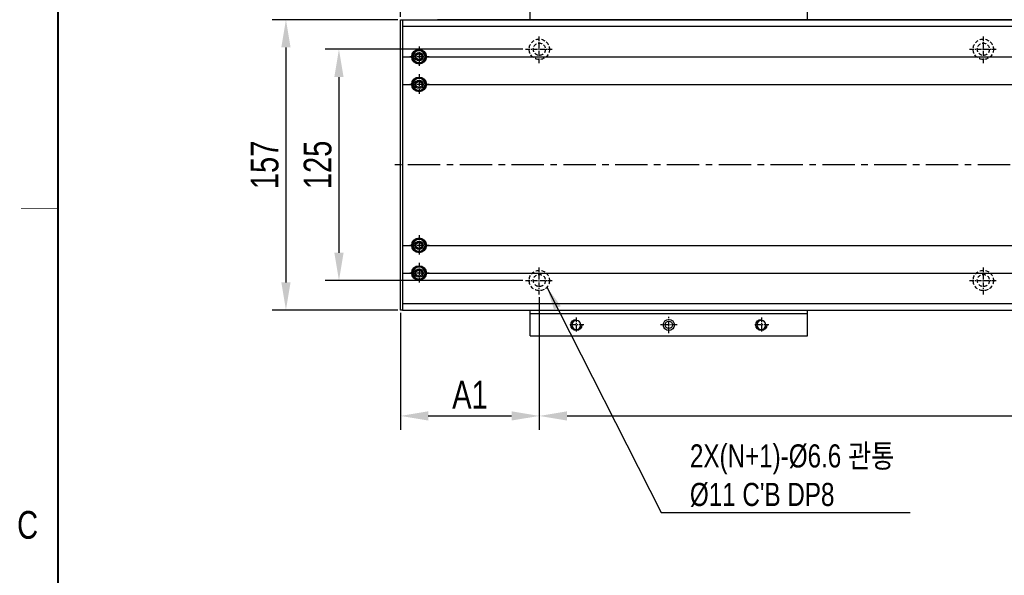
# Model space of a CAD drawing. Extents: x -21 to 1900, y -28 to 1322.
# Tile 2 of 21: x -21 to 512, y 497 to 797. Entities that reach past the tile are written whole.
import ezdxf
from ezdxf.enums import TextEntityAlignment as Align

# ---------------------------------------------------------------- set-up
doc = ezdxf.new("R2010")
doc.units = 0
doc.header["$LTSCALE"] = 2
doc.header["$MEASUREMENT"] = 0
doc.linetypes.add('CENTER', pattern=[2, 1.25, -0.25, 0.25, -0.25])
doc.linetypes.add('DASHED', pattern=[0.75, 0.5, -0.25])
doc.layers.get('0').update_dxf_attribs({"linetype": 'CONTINUOUS'})
doc.layers.get('DEFPOINTS').update_dxf_attribs({"linetype": 'CONTINUOUS'})
for name, color, linetype in [('2', 4, 'CONTINUOUS'), ('3', 4, 'CONTINUOUS'), ('CENTERLINE', 3, 'CENTER'), ('D', 4, 'CONTINUOUS'), ('HIDDEN', 5, 'DASHED')]:
    doc.layers.add(name, color=color, linetype=linetype)
doc.styles.add('ROMANS', font='ROMANS.shx', dxfattribs={"width": 0.8})
doc.styles.get("Standard").update_dxf_attribs({"font": 'Gulim.ttf', "width": 0.8})
doc.dimstyles.new('ISO-25', dxfattribs={"dimscale": 4, "dimtxt": 2.5, "dimasz": 2.5, "dimexe": 1.25, "dimexo": 0.25, "dimtad": 1, "dimdsep": 46, "dimtxsty": 'ROMANS', "dimcen": 2.5, "dimclrd": 4, "dimclre": 4, "dimadec": 0, "dimazin": 0, "dimtfac": 1, "dimtmove": 0, "dimatfit": 3, "dimfxl": 0, "dimlwd": 9, "dimlwe": 9, "dimarcsym": 0})

# ---------------------------------------------------------------- blocks, each defined once
blk = doc.blocks.new('*D7')
at = {"color": 4, "lineweight": 25}
for p, q in [((185.2, 798.67), (185.2, 909.53)), ((1295.2, 798.67), (1295.2, 909.53)), ((1280.2, 902.03), (200.2, 902.03))]:
    blk.add_line(p, q, dxfattribs=at)
at = {"color": 4}
for points in [[(200.2, 904.53), (200.2, 899.53), (185.2, 902.03)], [(1280.2, 904.53), (1280.2, 899.53), (1295.2, 902.03)]]:
    blk.add_solid(points, dxfattribs=at)
at = {"layer": 'DEFPOINTS', "color": 0}
for p in [(185.2, 902.03), (185.2, 797.17), (1295.2, 797.17)]:
    blk.add_point(p, dxfattribs=at)
at = {"color": 4, "insert": (740.2, 913.49), "char_height": 15, "attachment_point": 5}
blk.add_mtext('L=Stroke+290', dxfattribs=at)
blk = doc.blocks.new('*D8')
at = {"color": 4, "lineweight": 25}
for p, q in [((260.2, 647.17), (260.2, 575.46)), ((1220.2, 647.17), (1220.2, 575.46)), ((275.2, 582.96), (1205.2, 582.96))]:
    blk.add_line(p, q, dxfattribs=at)
at = {"color": 4}
for points in [[(275.2, 585.46), (275.2, 580.46), (260.2, 582.96)], [(1205.2, 585.46), (1205.2, 580.46), (1220.2, 582.96)]]:
    blk.add_solid(points, dxfattribs=at)
at = {"layer": 'DEFPOINTS', "color": 0}
for p in [(260.2, 648.67), (1220.2, 648.67), (1220.2, 582.96)]:
    blk.add_point(p, dxfattribs=at)
at = {"color": 4, "insert": (740.2, 595.08), "char_height": 15, "attachment_point": 5}
blk.add_mtext('A=P240XN ; Linear Robot 고정 Counter Bore', dxfattribs=at)
blk = doc.blocks.new('*D9')
at = {"color": 4, "lineweight": 25}
for p, q in [((251.2, 781.17), (144.39, 781.17)), ((151.89, 766.17), (151.89, 671.17)), ((251.2, 656.17), (144.39, 656.17))]:
    blk.add_line(p, q, dxfattribs=at)
at = {"color": 4}
for points in [[(149.39, 766.17), (154.39, 766.17), (151.89, 781.17)], [(149.39, 671.17), (154.39, 671.17), (151.89, 656.17)]]:
    blk.add_solid(points, dxfattribs=at)
at = {"layer": 'DEFPOINTS', "color": 0}
for p in [(252.7, 781.17), (151.89, 656.17), (252.7, 656.17)]:
    blk.add_point(p, dxfattribs=at)
at = {"color": 4, "insert": (140.43, 718.67), "char_height": 15, "attachment_point": 5, "rotation": 90}
blk.add_mtext('125', dxfattribs=at)
blk = doc.blocks.new('*D11')
at = {"color": 4, "lineweight": 25}
for p, q in [((260.2, 647.17), (260.2, 575.46)), ((185.2, 638.67), (185.2, 575.46)), ((200.2, 582.96), (245.2, 582.96))]:
    blk.add_line(p, q, dxfattribs=at)
at = {"color": 4}
for points in [[(200.2, 585.46), (200.2, 580.46), (185.2, 582.96)], [(245.2, 585.46), (245.2, 580.46), (260.2, 582.96)]]:
    blk.add_solid(points, dxfattribs=at)
at = {"layer": 'DEFPOINTS', "color": 0}
for p in [(260.2, 648.67), (185.2, 640.17), (260.2, 582.96)]:
    blk.add_point(p, dxfattribs=at)
at = {"color": 4, "insert": (222.7, 594.44), "char_height": 15, "attachment_point": 5}
blk.add_mtext('A1', dxfattribs=at)
blk = doc.blocks.new('M6-b')
blk.add_circle((0, 0), 2.46)
at = {"layer": 'CENTERLINE'}
for p, q in [((0, -4), (0, 4)), ((-4, 0), (4, 0))]:
    blk.add_line(p, q, dxfattribs=at)
at = {"layer": 'D'}
blk.add_arc((0, 0), 3, 270, 180, dxfattribs=at)
blk = doc.blocks.new('A$C0AC33487')
for p, q in [((5.5, 7.23), (4, 6.37)), ((4, 6.37), (4, 4.63)), ((7, 6.37), (5.5, 7.23)), ((7, 4.63), (7, 6.37)), ((4, 4.63), (5.5, 3.77)), ((5.5, 3.77), (7, 4.63))]:
    blk.add_line(p, q)
for radius in [3.5, 3.2]:
    blk.add_circle((5.5, 5.5), radius)
at = {"layer": 'CENTERLINE'}
for p, q in [((5.5, 11), (5.5, 0)), ((0, 5.5), (11, 5.5))]:
    blk.add_line(p, q, dxfattribs=at)
blk = doc.blocks.new('*D48')
at = {"color": 4, "lineweight": 25}
for p, q in [((183.7, 797.17), (115.73, 797.17)), ((123.23, 782.17), (123.23, 655.17)), ((183.7, 640.17), (115.73, 640.17))]:
    blk.add_line(p, q, dxfattribs=at)
at = {"color": 4}
for points in [[(120.73, 782.17), (125.73, 782.17), (123.23, 797.17)], [(120.73, 655.17), (125.73, 655.17), (123.23, 640.17)]]:
    blk.add_solid(points, dxfattribs=at)
at = {"layer": 'DEFPOINTS', "color": 0}
for p in [(185.2, 797.17), (123.23, 640.17), (185.2, 640.17)]:
    blk.add_point(p, dxfattribs=at)
at = {"color": 4, "insert": (111.77, 718.67), "char_height": 15, "attachment_point": 5, "rotation": 90}
blk.add_mtext('157', dxfattribs=at)

msp = doc.modelspace()

# ---------------------------------------------------------------- linework, layer by layer
for p, q in [((255.20099, 797.172), (255.20099, 811.172)), ((405.20099, 797.172), (405.20099, 811.172)), ((185.20099, 797.172), (186.20099, 797.172)), ((186.20099, 797.172), (1294.20099, 797.172)), ((186.20099, 797.172), (186.20099, 640.172)), ((186.20099, 793.672), (1294.20099, 793.672)), ((1289.70099, 797.172), (205.20099, 797.172)), ((186.20099, 777.172), (191.20099, 777.172)), ((199.20099, 777.172), (1281.20099, 777.172)), ((186.20099, 762.172), (191.20099, 762.172)), ((199.20099, 762.172), (1281.20099, 762.172)), ((186.20099, 675.172), (191.20099, 675.172)), ((199.20099, 675.172), (1281.20099, 675.172)), ((186.20099, 660.172), (191.20099, 660.172)), ((199.20099, 660.172), (1281.20099, 660.172)), ((186.20099, 643.672), (1294.20099, 643.672)), ((186.20099, 640.172), (1294.20099, 640.172)), ((255.20099, 626.172), (255.20099, 640.172)), ((405.20099, 626.172), (405.20099, 640.172)), ((405.20099, 638.172), (255.20099, 638.172)), ((255.20099, 626.172), (405.20099, 626.172))]:
    msp.add_line(p, q)
at = {"color": 7, "linetype": 'Continuous'}
for p, q in [((185.20099, 789.48052), (185.20099, 797.172)), ((185.20099, 755.59024), (185.20099, 789.48052)), ((185.20099, 754.0312), (185.20099, 755.59024)), ((185.20099, 683.3128), (185.20099, 754.0312)), ((185.20099, 681.75375), (185.20099, 683.3128)), ((185.20099, 647.86348), (185.20099, 681.75375)), ((185.20099, 640.172), (185.20099, 647.86348)), ((186.20099, 640.172), (185.20099, 640.172))]:
    msp.add_line(p, q, dxfattribs=at)
at = {"const_width": 1}
msp.add_lwpolyline([(0, 1295), (0, 0)], dxfattribs=at)
at = {"color": 7, "linetype": 'Continuous'}
for centre, radius in [((195.20099, 777.172), 4), ((195.20099, 777.172), 2.25), ((195.20099, 762.172), 4), ((195.20099, 762.172), 2.25), ((195.20099, 675.172), 4), ((195.20099, 675.172), 2.25), ((195.20099, 660.172), 4), ((195.20099, 660.172), 2.25), ((330.20099, 632.172), 3)]:
    msp.add_circle(centre, radius, dxfattribs=at)
msp.add_circle((330.20099, 632.172), 2)
at = {"layer": '2'}
msp.add_line((333.2009, 632.14845), (333.17735, 632.172), dxfattribs=at)
at = {"layer": '3', "const_width": 0.25}
msp.add_lwpolyline([(-20, 695), (0, 695)], dxfattribs=at)
at = {"layer": 'CENTERLINE'}
for p, q in [((260.20099, 773.672), (260.20099, 788.672)), ((500.20099, 773.672), (500.20099, 788.672)), ((252.70099, 781.172), (267.70099, 781.172)), ((492.70099, 781.172), (507.70099, 781.172)), ((260.20099, 648.672), (260.20099, 663.672)), ((500.20099, 648.672), (500.20099, 663.672)), ((252.70099, 656.172), (267.70099, 656.172)), ((492.70099, 656.172), (507.70099, 656.172)), ((330.20099, 627.7374), (330.20099, 636.6066)), ((334.63559, 632.172), (325.76639, 632.172))]:
    msp.add_line(p, q, dxfattribs=at)
at = {"layer": 'CENTERLINE', "ltscale": 7}
msp.add_line((1298.67906, 718.672), (182.00323, 718.672), dxfattribs=at)
at = {"layer": 'HIDDEN', "ltscale": 2}
for centre, radius in [((260.20099, 781.172), 5.5), ((260.20099, 781.172), 3.3), ((500.20099, 781.172), 5.5), ((500.20099, 781.172), 3.3), ((260.20099, 656.172), 5.5), ((500.20099, 656.172), 5.5), ((260.20099, 656.172), 3.3), ((500.20099, 656.172), 3.3)]:
    msp.add_circle(centre, radius, dxfattribs=at)

# ---------------------------------------------------------------- block references
at = {"xscale": -1, "rotation": 90}
for p in [(280.20099, 632.172), (380.20099, 632.172)]:
    msp.add_blockref('M6-b', p, dxfattribs=at)
at = {"layer": 'D', "xscale": -1}
for p in [(200.70099, 771.672), (200.70099, 756.672), (200.70099, 669.672), (200.70099, 654.672)]:
    msp.add_blockref('A$C0AC33487', p, dxfattribs=at)

# ---------------------------------------------------------------- texts
at = {"color": 4, "insert": (341.603, 533.78398), "char_height": 12.5, "attachment_point": 7}
msp.add_mtext("2X(N+1)-%%C6.6 관통\\P%%C11 C'B DP8", dxfattribs=at)
at = {"layer": '3', "width": 0.8}
msp.add_text('C', height=15, dxfattribs=at).set_placement((-16.4115, 524.0565), align=Align.MIDDLE)

# ---------------------------------------------------------------- dimensions: what is measured, and where the dimension line sits
for base, p1, p2, text, picture, middle in [((185.20099, 902.03491), (1295.20099, 797.172), (185.20099, 797.172), 'L=Stroke+290', '*D7', (740.20099, 913.49463)), ((1220.20099, 582.96038), (260.20099, 648.672), (1220.20099, 648.672), 'A=P240XN ; Linear Robot 고정 Counter Bore', '*D8', (740.20099, 595.07922)), ((260.20099, 582.96038), (185.20099, 640.172), (260.20099, 648.672), 'A1', '*D11', (222.70099, 594.44007))]:
    dim = msp.add_linear_dim(base=base, p1=p1, p2=p2, text=text, dimstyle='ISO-25', override={"dimscale": 6, "dimdec": 4, "dimtxsty": 'Standard', "dimclrt": 4, "dimtdec": 4, "dimlwd": 25, "dimlwe": 25})
    dim.commit()
    dim.dimension.update_dxf_attribs({"geometry": picture, "text_midpoint": middle})
for base, p1, p2, picture, middle in [((123.229, 640.172), (185.20099, 797.172), (185.20099, 640.172), '*D48', (111.76928, 718.672)), ((151.89211, 656.172), (252.70099, 781.172), (252.70099, 656.172), '*D9', (140.43239, 718.672))]:
    dim = msp.add_linear_dim(base=base, p1=p1, p2=p2, angle=90, dimstyle='ISO-25', override={"dimscale": 6, "dimdec": 4, "dimtxsty": 'Standard', "dimclrt": 4, "dimtdec": 4, "dimlwd": 25, "dimlwe": 25})
    dim.commit()
    dim.dimension.update_dxf_attribs({"geometry": picture, "text_midpoint": middle})

# ---------------------------------------------------------------- leaders
at = {"annotation_type": 0, "has_hookline": 1, "hookline_direction": 0, "text_width": 119.01465}
msp.add_leader([(264.32928, 652.53782), (325.978, 530.65898), (338.478, 530.65898)], dimstyle='ISO-25', override={"dimscale": 5, "dimgap": 0.625, "dimtad": 1, "dimdec": 4, "dimtxsty": 'Standard', "dimclrt": 4, "dimtdec": 4, "dimlwd": 25, "dimlwe": 25}, dxfattribs=at)

doc.saveas('drawing.dxf')
